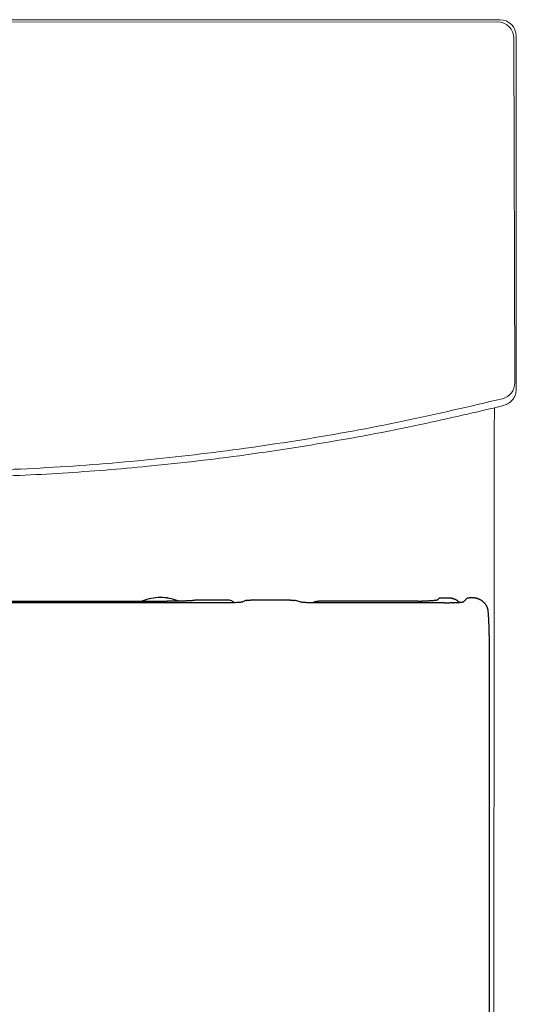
# Model space of a CAD drawing. Header units: millimetres. Extents: x 3778.9 to 3779.272, y 1874.559 to 1875.159.
# Tile 3 of 3: x 3779.121 to 3779.272, y 1874.859 to 1875.159. Entities that reach past the tile are written whole.
import ezdxf

# ---------------------------------------------------------------- set-up
doc = ezdxf.new("R2010")
doc.units = ezdxf.units.MM
doc.linetypes.add('SLD-Solid', pattern=[0])
doc.layers.add('SANINDUSA', color=3, linetype='Continuous')

msp = doc.modelspace()

# ---------------------------------------------------------------- linework, layer by layer
at = {"layer": 'SANINDUSA', "linetype": 'SLD-Solid', "lineweight": 15}
for p, q in [((3779.26726734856, 1875.159406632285), (3778.904936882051, 1875.159291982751)), ((3778.905616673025, 1875.158612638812), (3779.26658798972, 1875.158726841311)), ((3779.271588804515, 1875.153729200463), (3779.271873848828, 1875.048613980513)), ((3779.272302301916, 1875.046538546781), (3779.272268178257, 1875.154408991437))]:
    msp.add_line(p, q, dxfattribs=at)
at = {"layer": 'SANINDUSA'}
for p, q in [((3779.248919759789, 1874.983027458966), (3779.248281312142, 1874.982388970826)), ((3779.248919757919, 1874.983027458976), (3779.25094411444, 1874.983027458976)), ((3779.257424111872, 1874.983027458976), (3779.25629384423, 1874.981897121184)), ((3779.257424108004, 1874.983027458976), (3779.257950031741, 1874.983027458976)), ((3779.086282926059, 1874.981999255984), (3779.16585815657, 1874.981999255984)), ((3779.184433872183, 1874.981507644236), (3779.086282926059, 1874.981507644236)), ((3779.184055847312, 1874.982368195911), (3779.174328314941, 1874.982368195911)), ((3779.18483095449, 1874.981508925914), (3779.184433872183, 1874.981507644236)), ((3779.185223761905, 1874.981512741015), (3779.18483095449, 1874.981508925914)), ((3779.18560960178, 1874.981519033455), (3779.185223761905, 1874.981512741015)), ((3779.185985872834, 1874.981527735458), (3779.18560960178, 1874.981519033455)), ((3779.186305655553, 1874.98153730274), (3779.185985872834, 1874.981527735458)), ((3779.186612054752, 1874.98154854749), (3779.186305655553, 1874.98153730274)), ((3779.18698141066, 1874.981565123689), (3779.186612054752, 1874.98154854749)), ((3779.187325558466, 1874.981584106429), (3779.18698141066, 1874.981565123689)), ((3779.18760922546, 1874.981602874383), (3779.187325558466, 1874.981584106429)), ((3779.187867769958, 1874.981623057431), (3779.18760922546, 1874.981602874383)), ((3779.188098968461, 1874.981644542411), (3779.187867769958, 1874.981623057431)), ((3779.188300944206, 1874.981667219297), (3779.188098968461, 1874.981644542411)), ((3779.188477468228, 1874.981690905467), (3779.188300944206, 1874.981667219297)), ((3779.188625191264, 1874.981715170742), (3779.188477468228, 1874.981690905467)), ((3779.188736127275, 1874.981740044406), (3779.188625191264, 1874.981715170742)), ((3779.188803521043, 1874.981765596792), (3779.188736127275, 1874.981740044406)), ((3779.188887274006, 1874.981818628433), (3779.188803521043, 1874.981765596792)), ((3779.189096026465, 1874.981928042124), (3779.188887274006, 1874.981818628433)), ((3779.189324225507, 1874.982027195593), (3779.189096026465, 1874.981928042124)), ((3779.189569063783, 1874.982114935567), (3779.189324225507, 1874.982027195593)), ((3779.189828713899, 1874.982190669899), (3779.189569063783, 1874.982114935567)), ((3779.190101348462, 1874.982253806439), (3779.189828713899, 1874.982190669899)), ((3779.203359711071, 1874.982368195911), (3779.191260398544, 1874.982368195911)), ((3779.204992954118, 1874.982191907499), (3779.204648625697, 1874.982254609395)), ((3779.205338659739, 1874.982116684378), (3779.204992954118, 1874.982191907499)), ((3779.205683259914, 1874.982029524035), (3779.205338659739, 1874.982116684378)), ((3779.206024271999, 1874.981931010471), (3779.205683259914, 1874.982029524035)), ((3779.206356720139, 1874.98182270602), (3779.206024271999, 1874.981931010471)), ((3779.206564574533, 1874.981747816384), (3779.206356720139, 1874.98182270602)), ((3779.20664684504, 1874.981723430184), (3779.206564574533, 1874.981747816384)), ((3779.206763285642, 1874.981699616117), (3779.20664684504, 1874.981723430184)), ((3779.206914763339, 1874.981676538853), (3779.206763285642, 1874.981699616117)), ((3779.207099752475, 1874.981654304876), (3779.206914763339, 1874.981676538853)), ((3779.207313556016, 1874.981633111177), (3779.207099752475, 1874.981654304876)), ((3779.207553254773, 1874.981613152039), (3779.207313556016, 1874.981633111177)), ((3779.207815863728, 1874.981594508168), (3779.207553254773, 1874.981613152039)), ((3779.20809907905, 1874.981577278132), (3779.207815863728, 1874.981594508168)), ((3779.208464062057, 1874.981558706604), (3779.20809907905, 1874.981577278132)), ((3779.208918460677, 1874.981540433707), (3779.208464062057, 1874.981558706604)), ((3779.209405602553, 1874.981525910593), (3779.208918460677, 1874.981540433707)), ((3779.209770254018, 1874.981518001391), (3779.209405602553, 1874.981525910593)), ((3779.210144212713, 1874.981512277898), (3779.209770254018, 1874.981518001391)), ((3779.210525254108, 1874.981508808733), (3779.210144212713, 1874.981512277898)), ((3779.210910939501, 1874.981507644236), (3779.210525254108, 1874.981508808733)), ((3779.250308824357, 1874.981507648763), (3779.210910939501, 1874.981507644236)), ((3779.242295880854, 1874.981999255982), (3779.211976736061, 1874.981999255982)), ((3779.24229587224, 1874.981999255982), (3779.242436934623, 1874.981999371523)), ((3779.242436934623, 1874.981999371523), (3779.242577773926, 1874.981999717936)), ((3779.242577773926, 1874.981999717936), (3779.242718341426, 1874.982000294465)), ((3779.242718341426, 1874.982000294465), (3779.242858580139, 1874.982001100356)), ((3779.242858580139, 1874.982001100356), (3779.242998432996, 1874.982002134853)), ((3779.242998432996, 1874.982002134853), (3779.243137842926, 1874.982003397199)), ((3779.243137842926, 1874.982003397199), (3779.243276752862, 1874.98200488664)), ((3779.243276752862, 1874.98200488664), (3779.243415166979, 1874.982006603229)), ((3779.24518381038, 1874.982050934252), (3779.24508673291, 1874.982047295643)), ((3779.245276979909, 1874.982054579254), (3779.24518381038, 1874.982050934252)), ((3779.252416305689, 1874.981536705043), (3779.25237432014, 1874.981537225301)), ((3779.264119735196, 1874.96972112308), (3779.264117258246, 1874.969922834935)), ((3779.264122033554, 1874.969518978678), (3779.264119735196, 1874.96972112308)), ((3779.264124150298, 1874.969316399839), (3779.264122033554, 1874.969518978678)), ((3779.264126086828, 1874.96911341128), (3779.264124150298, 1874.969316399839)), ((3779.264127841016, 1874.96891003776), (3779.264126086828, 1874.96911341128)), ((3779.264129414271, 1874.968706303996), (3779.264127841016, 1874.96891003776)), ((3779.26413080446, 1874.968502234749), (3779.264129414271, 1874.968706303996)), ((3779.264132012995, 1874.968297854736), (3779.26413080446, 1874.968502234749)), ((3779.264133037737, 1874.968093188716), (3779.264132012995, 1874.968297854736)), ((3779.264133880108, 1874.967888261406), (3779.264133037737, 1874.968093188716)), ((3779.264134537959, 1874.967683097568), (3779.264133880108, 1874.967888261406)), ((3779.264135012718, 1874.967477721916), (3779.264134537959, 1874.967683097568)), ((3779.264135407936, 1874.967066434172), (3779.264135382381, 1874.967477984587)), ((3779.264149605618, 1874.738430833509), (3779.264135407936, 1874.967066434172))]:
    msp.add_line(p, q, dxfattribs=at)
at = {"layer": 'SANINDUSA', "flags": 128}
for points in [[(3779.190861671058, 1874.982354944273), (3779.190911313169, 1874.982358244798), (3779.190961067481, 1874.982360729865)], [(3779.190961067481, 1874.982360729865), (3779.1910108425, 1874.982363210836), (3779.191060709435, 1874.982364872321)], [(3779.191060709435, 1874.982364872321), (3779.191110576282, 1874.982366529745), (3779.191160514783, 1874.982367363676)], [(3779.191160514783, 1874.982367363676), (3779.191210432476, 1874.982368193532), (3779.191260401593, 1874.982368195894)], [(3779.252231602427, 1874.981537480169), (3779.252185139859, 1874.98153567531), (3779.252138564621, 1874.981533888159)], [(3779.252324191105, 1874.981537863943), (3779.252277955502, 1874.981537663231), (3779.252231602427, 1874.981537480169)], [(3779.25237432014, 1874.981537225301), (3779.252370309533, 1874.981537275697), (3779.252324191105, 1874.981537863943)], [(3779.252545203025, 1874.981537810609), (3779.252459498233, 1874.981535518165), (3779.252416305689, 1874.981536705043)], [(3779.252844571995, 1874.981549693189), (3779.252806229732, 1874.981546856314), (3779.252713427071, 1874.981542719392)], [(3779.252920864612, 1874.981551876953), (3779.252882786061, 1874.981550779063), (3779.252844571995, 1874.981549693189)], [(3779.252996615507, 1874.98155244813), (3779.252958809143, 1874.981552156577), (3779.252920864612, 1874.981551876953)]]:
    msp.add_lwpolyline(points, dxfattribs=at)
at = {"layer": 'SANINDUSA', "linetype": 'SLD-Solid', "lineweight": 15}
for centre, radius, start, end in [((3779.266587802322, 1875.153725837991), 0.005001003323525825, 0.03852335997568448, 89.99785300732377), ((3779.2668792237, 1875.048627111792), 0.004994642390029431, 283.6799568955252, 359.8493650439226)]:
    msp.add_arc(centre, radius, start, end, dxfattribs=at)
msp.add_ellipse((3779.267268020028, 1875.154406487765), major_axis=(0.003534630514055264, 0.003536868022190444), ratio=0.9999390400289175, start_param=5.497939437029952, end_param=7.068431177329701, dxfattribs=at)
for points, knots in [([(3779.272315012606, 1875.046645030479), (3779.272259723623, 1875.046082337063), (3779.272149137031, 1875.044956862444), (3779.271285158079, 1875.04346866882), (3779.270047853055, 1875.042323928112), (3779.269012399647, 1875.041965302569), (3779.268510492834, 1875.041791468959)], [0, 0, 0, 0, 0.2537799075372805, 0.5075994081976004, 0.7613227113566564, 0.9999999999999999, 0.9999999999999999, 0.9999999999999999, 0.9999999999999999]), ([(3779.268060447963, 1875.043774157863), (3779.25795683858, 1875.041395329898), (3779.237740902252, 1875.036635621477), (3779.207066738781, 1875.031083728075), (3779.176206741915, 1875.026703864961), (3779.144893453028, 1875.023592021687), (3779.11317400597, 1875.021776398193), (3779.081093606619, 1875.021303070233), (3779.049022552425, 1875.022184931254), (3779.024362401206, 1875.023910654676), (3779.003774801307, 1875.0259316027), (3778.987216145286, 1875.027886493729), (3778.963375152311, 1875.031357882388), (3778.935623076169, 1875.036296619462), (3778.914685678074, 1875.041204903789), (3778.904216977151, 1875.043659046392)], [0, 0, 0, 0, 0.08476538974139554, 0.1696039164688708, 0.254442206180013, 0.3392072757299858, 0.4264333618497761, 0.5137394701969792, 0.6010455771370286, 0.6882716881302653, 0.7154849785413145, 0.7699345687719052, 0.8243841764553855, 0.9121920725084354, 1, 1, 1, 1]), ([(3778.903783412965, 1875.041566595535), (3778.914107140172, 1875.039168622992), (3778.934763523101, 1875.03437060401), (3778.966097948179, 1875.028813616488), (3778.99761581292, 1875.024465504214), (3779.027417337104, 1875.021632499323), (3779.055427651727, 1875.020038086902), (3779.081612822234, 1875.019446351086), (3779.107810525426, 1875.019747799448), (3779.133974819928, 1875.020942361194), (3779.152706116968, 1875.022441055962), (3779.168019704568, 1875.023972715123), (3779.185256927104, 1875.025922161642), (3779.211675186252, 1875.02977395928), (3779.241211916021, 1875.035265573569), (3779.260051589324, 1875.039696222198), (3779.268495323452, 1875.041681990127)], [0, 0, 0, 0, 0.0863343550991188, 0.1727433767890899, 0.259152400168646, 0.3454867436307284, 0.4165526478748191, 0.4876809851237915, 0.55883021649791, 0.6299585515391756, 0.7010244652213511, 0.7118874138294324, 0.7553414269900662, 0.8423399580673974, 0.9293385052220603, 1, 1, 1, 1]), ([(3779.085984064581, 1874.558692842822), (3779.087097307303, 1874.558708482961), (3779.090968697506, 1874.558762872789), (3779.097327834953, 1874.559070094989), (3779.104864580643, 1874.559640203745), (3779.111792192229, 1874.560439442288), (3779.118503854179, 1874.561490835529), (3779.125184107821, 1874.562857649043), (3779.132128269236, 1874.564555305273), (3779.139188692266, 1874.566590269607), (3779.146333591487, 1874.568976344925), (3779.153383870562, 1874.571663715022), (3779.16031453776, 1874.574643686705), (3779.167100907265, 1874.577906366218), (3779.173720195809, 1874.581440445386), (3779.180154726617, 1874.5852367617), (3779.186408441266, 1874.589294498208), (3779.192493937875, 1874.593616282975), (3779.198419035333, 1874.598207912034), (3779.204173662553, 1874.603063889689), (3779.209742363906, 1874.608173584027), (3779.215109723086, 1874.613525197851), (3779.220260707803, 1874.619105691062), (3779.2251803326, 1874.624900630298), (3779.229854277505, 1874.630894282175), (3779.234269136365, 1874.637070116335), (3779.238412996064, 1874.643411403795), (3779.242275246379, 1874.649901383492), (3779.245846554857, 1874.656523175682), (3779.249118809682, 1874.663260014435), (3779.252084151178, 1874.670092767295), (3779.254744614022, 1874.677024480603), (3779.257120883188, 1874.684077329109), (3779.259215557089, 1874.691266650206), (3779.261021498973, 1874.698581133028), (3779.262526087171, 1874.705981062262), (3779.263721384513, 1874.713435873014), (3779.264602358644, 1874.720913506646), (3779.265161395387, 1874.728357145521), (3779.265418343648, 1874.735999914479), (3779.265498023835, 1874.744665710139), (3779.265422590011, 1874.757268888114), (3779.265484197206, 1874.777517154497), (3779.265462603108, 1874.873099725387), (3779.265545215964, 1874.962291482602), (3779.265618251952, 1875.041143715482)], [0, 0, 0, 0, 0.005710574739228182, 0.0198589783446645, 0.03264670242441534, 0.04447372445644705, 0.05561838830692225, 0.06748195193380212, 0.07943739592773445, 0.09227778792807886, 0.1051597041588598, 0.1180642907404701, 0.1309674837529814, 0.1438446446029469, 0.1566761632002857, 0.1694443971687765, 0.1821538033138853, 0.1949027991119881, 0.2077183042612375, 0.2205918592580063, 0.2335137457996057, 0.2464731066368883, 0.2594580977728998, 0.2724564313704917, 0.285452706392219, 0.2984327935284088, 0.3113845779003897, 0.3242967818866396, 0.3371592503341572, 0.3499631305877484, 0.3627011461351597, 0.3753529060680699, 0.3880355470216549, 0.4008646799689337, 0.4137513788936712, 0.4266693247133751, 0.4395866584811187, 0.452466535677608, 0.465278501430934, 0.4778625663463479, 0.4916835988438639, 0.5097277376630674, 0.5425084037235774, 0.5955429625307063, 1, 1, 1, 1])]:
    msp.add_open_spline(points, degree=3, knots=knots, dxfattribs=at)
at = {"layer": 'SANINDUSA'}
for points, knots in [([(3779.169175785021, 1874.982074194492), (3779.168308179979, 1874.982376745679), (3779.166564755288, 1874.982984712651), (3779.163775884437, 1874.983241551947), (3779.161028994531, 1874.982932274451), (3779.159149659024, 1874.982485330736), (3779.158296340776, 1874.982024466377), (3779.158249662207, 1874.981999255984)], [0, 0, 0, 0, 0.2452901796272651, 0.4929028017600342, 0.7405154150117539, 0.9858055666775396, 1, 1, 1, 1]), ([(3779.169176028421, 1874.982060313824), (3779.168308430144, 1874.982362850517), (3779.166565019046, 1874.982970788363), (3779.163776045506, 1874.983227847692), (3779.161029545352, 1874.982917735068), (3779.15915896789, 1874.982475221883), (3779.158313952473, 1874.982019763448), (3779.158275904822, 1874.981999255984)], [0, 0, 0, 0, 0.2459368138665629, 0.4942021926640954, 0.7424675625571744, 0.9884043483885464, 1, 1, 1, 1]), ([(3779.25094411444, 1874.983027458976), (3779.251018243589, 1874.983035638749), (3779.2511664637, 1874.983051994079), (3779.251389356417, 1874.983064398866), (3779.251611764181, 1874.983067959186), (3779.251833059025, 1874.9830618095), (3779.252052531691, 1874.983046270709), (3779.252269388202, 1874.983021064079), (3779.252483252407, 1874.982987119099), (3779.252622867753, 1874.982956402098), (3779.252692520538, 1874.982941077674)], [0, 0, 0, 0, 0.1258056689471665, 0.2515465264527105, 0.3771391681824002, 0.5025000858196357, 0.627546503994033, 0.7521972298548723, 0.8763735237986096, 1, 1, 1, 1]), ([(3779.252692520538, 1874.982941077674), (3779.252760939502, 1874.982924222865), (3779.252897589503, 1874.982890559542), (3779.253032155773, 1874.982847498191), (3779.253099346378, 1874.982825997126)], [0, 0, 0, 0, 0.5006876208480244, 1, 1, 1, 1]), ([(3779.253099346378, 1874.982825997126), (3779.253165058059, 1874.982803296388), (3779.253296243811, 1874.982757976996), (3779.253424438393, 1874.982703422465), (3779.253488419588, 1874.982676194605)], [0, 0, 0, 0, 0.5009056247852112, 1, 1, 1, 1]), ([(3779.253488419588, 1874.982676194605), (3779.253550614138, 1874.982647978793), (3779.253674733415, 1874.982591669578), (3779.25379499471, 1874.982526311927), (3779.253854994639, 1874.982493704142)], [0, 0, 0, 0, 0.5010869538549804, 1, 1, 1, 1]), ([(3779.258622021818, 1874.983066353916), (3779.258547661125, 1874.983065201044), (3779.25839878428, 1874.98306289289), (3779.258174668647, 1874.983049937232), (3779.258024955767, 1874.983034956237), (3779.257950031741, 1874.983027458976)], [0, 0, 0, 0, 0.3326688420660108, 0.6660331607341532, 1, 1, 1, 1]), ([(3779.259000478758, 1874.983056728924), (3779.258937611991, 1874.983059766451), (3779.258811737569, 1874.983065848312), (3779.258685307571, 1874.983066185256), (3779.258622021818, 1874.983066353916)], [0, 0, 0, 0, 0.4994403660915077, 1, 1, 1, 1]), ([(3779.259374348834, 1874.983024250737), (3779.259312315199, 1874.983031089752), (3779.259188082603, 1874.98304478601), (3779.259063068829, 1874.983052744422), (3779.259000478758, 1874.983056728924)], [0, 0, 0, 0, 0.4993346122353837, 1, 1, 1, 1]), ([(3779.25974248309, 1874.982969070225), (3779.259681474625, 1874.982979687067), (3779.259559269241, 1874.983000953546), (3779.259436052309, 1874.983016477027), (3779.259374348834, 1874.983024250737)], [0, 0, 0, 0, 0.4992289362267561, 1, 1, 1, 1]), ([(3779.260103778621, 1874.982891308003), (3779.260043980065, 1874.982905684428), (3779.259924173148, 1874.982934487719), (3779.259803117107, 1874.982957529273), (3779.25974248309, 1874.982969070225)], [0, 0, 0, 0, 0.4991243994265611, 1, 1, 1, 1]), ([(3779.260334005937, 1874.982828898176), (3779.260295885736, 1874.98283987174), (3779.260219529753, 1874.982861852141), (3779.260142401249, 1874.982881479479), (3779.260103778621, 1874.982891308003)], [0, 0, 0, 0, 0.4992431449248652, 1, 1, 1, 1]), ([(3779.260559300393, 1874.982757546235), (3779.260522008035, 1874.982770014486), (3779.260447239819, 1874.982795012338), (3779.26037181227, 1874.982817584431), (3779.260334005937, 1874.982828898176)], [0, 0, 0, 0, 0.4987728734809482, 1, 1, 1, 1]), ([(3779.260779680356, 1874.982677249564), (3779.260743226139, 1874.982691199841), (3779.260670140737, 1874.982719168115), (3779.260596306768, 1874.982744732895), (3779.260559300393, 1874.982757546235)], [0, 0, 0, 0, 0.4987893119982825, 1, 1, 1, 1]), ([(3779.260994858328, 1874.982588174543), (3779.260959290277, 1874.982603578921), (3779.260887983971, 1874.982634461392), (3779.260815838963, 1874.982662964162), (3779.260779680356, 1874.982677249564)], [0, 0, 0, 0, 0.4988065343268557, 1, 1, 1, 1]), ([(3779.261204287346, 1874.982490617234), (3779.261169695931, 1874.982507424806), (3779.261100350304, 1874.982541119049), (3779.261030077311, 1874.982572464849), (3779.260994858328, 1874.982588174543)], [0, 0, 0, 0, 0.4988262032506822, 1, 1, 1, 1]), ([(3779.166491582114, 1874.98199997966), (3779.166386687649, 1874.981999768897), (3779.166175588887, 1874.981999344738), (3779.165964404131, 1874.981999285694), (3779.16585815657, 1874.981999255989)], [0, 0, 0, 0, 0.4968975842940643, 1, 1, 1, 1]), ([(3779.167124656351, 1874.982002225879), (3779.167019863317, 1874.982001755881), (3779.166808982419, 1874.982000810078), (3779.166597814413, 1874.982000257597), (3779.166491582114, 1874.98199997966)], [0, 0, 0, 0, 0.4969299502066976, 1, 1, 1, 1]), ([(3779.167755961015, 1874.982006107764), (3779.167651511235, 1874.98200535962), (3779.167441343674, 1874.98200385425), (3779.167230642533, 1874.982002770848), (3779.167124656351, 1874.982002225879)], [0, 0, 0, 0, 0.4969833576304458, 1, 1, 1, 1]), ([(3779.168384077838, 1874.982011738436), (3779.16828021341, 1874.982010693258), (3779.168071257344, 1874.982008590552), (3779.167861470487, 1874.982006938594), (3779.167755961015, 1874.982006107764)], [0, 0, 0, 0, 0.4970634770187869, 0.9999999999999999, 0.9999999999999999, 0.9999999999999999, 0.9999999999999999]), ([(3779.169007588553, 1874.982019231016), (3779.168904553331, 1874.982017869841), (3779.16869731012, 1874.982015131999), (3779.168488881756, 1874.982012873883), (3779.168384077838, 1874.982011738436)], [0, 0, 0, 0, 0.4971705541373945, 1, 1, 1, 1]), ([(3779.169625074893, 1874.982028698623), (3779.169523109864, 1874.982027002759), (3779.169318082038, 1874.982023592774), (3779.169111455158, 1874.982020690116), (3779.169007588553, 1874.982019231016)], [0, 0, 0, 0, 0.4973228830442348, 1, 1, 1, 1]), ([(3779.170235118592, 1874.982040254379), (3779.17013446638, 1874.982038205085), (3779.169932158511, 1874.982034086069), (3779.169727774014, 1874.982030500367), (3779.169625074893, 1874.982028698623)], [0, 0, 0, 0, 0.4975200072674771, 1, 1, 1, 1]), ([(3779.170836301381, 1874.982054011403), (3779.17073720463, 1874.98205159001), (3779.170538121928, 1874.982046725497), (3779.170336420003, 1874.982042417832), (3779.170235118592, 1874.982040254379)], [0, 0, 0, 0, 0.4977667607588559, 1, 1, 1, 1]), ([(3779.171427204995, 1874.982070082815), (3779.171329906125, 1874.982067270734), (3779.171134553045, 1874.982061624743), (3779.17093597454, 1874.982056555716), (3779.170836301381, 1874.982054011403)], [0, 0, 0, 0, 0.4980667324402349, 1, 1, 1, 1]), ([(3779.171780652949, 1874.982081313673), (3779.171722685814, 1874.982079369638), (3779.17160598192, 1874.982075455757), (3779.171487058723, 1874.982071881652), (3779.171427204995, 1874.982070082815)], [0, 0, 0, 0, 0.4967026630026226, 1, 1, 1, 1]), ([(3779.172124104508, 1874.982093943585), (3779.17206792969, 1874.982091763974), (3779.171954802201, 1874.98208737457), (3779.171838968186, 1874.982083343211), (3779.171780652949, 1874.982081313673)], [0, 0, 0, 0, 0.4965620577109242, 1, 1, 1, 1]), ([(3779.172455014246, 1874.98210802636), (3779.172401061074, 1874.982105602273), (3779.172292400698, 1874.98210072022), (3779.172180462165, 1874.982096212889), (3779.172124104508, 1874.982093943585)], [0, 0, 0, 0, 0.4965303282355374, 1, 1, 1, 1]), ([(3779.172770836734, 1874.982123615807), (3779.172719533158, 1874.982120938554), (3779.172616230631, 1874.98211554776), (3779.172508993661, 1874.98211054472), (3779.172455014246, 1874.98210802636)], [0, 0, 0, 0, 0.4966342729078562, 1, 1, 1, 1]), ([(3779.173069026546, 1874.982140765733), (3779.173020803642, 1874.982137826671), (3779.172923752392, 1874.982131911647), (3779.172822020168, 1874.982126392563), (3779.172770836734, 1874.982123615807)], [0, 0, 0, 0, 0.4968808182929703, 1, 1, 1, 1]), ([(3779.173347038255, 1874.982159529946), (3779.173302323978, 1874.982156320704), (3779.173212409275, 1874.982149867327), (3779.173116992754, 1874.982143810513), (3779.173069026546, 1874.982140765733)], [0, 0, 0, 0, 0.4972966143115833, 1, 1, 1, 1]), ([(3779.173602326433, 1874.982179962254), (3779.173561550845, 1874.982176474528), (3779.173479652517, 1874.982169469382), (3779.173391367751, 1874.982162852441), (3779.173347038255, 1874.982159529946)], [0, 0, 0, 0, 0.4978805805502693, 1, 1, 1, 1]), ([(3779.173788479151, 1874.982198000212), (3779.173759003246, 1874.982194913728), (3779.173700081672, 1874.982188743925), (3779.173634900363, 1874.982182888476), (3779.173602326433, 1874.982179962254)], [0, 0, 0, 0, 0.5002565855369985, 1, 1, 1, 1]), ([(3779.173948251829, 1874.982217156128), (3779.173923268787, 1874.982213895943), (3779.173873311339, 1874.982207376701), (3779.173816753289, 1874.982201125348), (3779.173788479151, 1874.982198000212)], [0, 0, 0, 0, 0.5000864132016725, 1, 1, 1, 1]), ([(3779.174080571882, 1874.982237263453), (3779.174060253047, 1874.982233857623), (3779.174019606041, 1874.982227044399), (3779.173972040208, 1874.982220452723), (3779.173948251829, 1874.982217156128)], [0, 0, 0, 0, 0.4998851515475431, 0.9999999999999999, 0.9999999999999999, 0.9999999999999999, 0.9999999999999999]), ([(3779.174184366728, 1874.982258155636), (3779.174168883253, 1874.982254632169), (3779.174137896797, 1874.982247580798), (3779.174099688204, 1874.982240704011), (3779.174080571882, 1874.982237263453)], [0, 0, 0, 0, 0.4996852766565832, 0.9999999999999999, 0.9999999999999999, 0.9999999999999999, 0.9999999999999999]), ([(3779.174258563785, 1874.982279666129), (3779.174248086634, 1874.982276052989), (3779.174227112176, 1874.982268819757), (3779.174198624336, 1874.98226171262), (3779.174184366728, 1874.982258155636)], [0, 0, 0, 0, 0.4995194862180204, 1, 1, 1, 1]), ([(3779.174302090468, 1874.98230162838), (3779.174296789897, 1874.982297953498), (3779.174286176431, 1874.982290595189), (3779.174267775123, 1874.982283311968), (3779.174258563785, 1874.982279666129)], [0, 0, 0, 0, 0.4994193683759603, 1, 1, 1, 1]), ([(3779.17432831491, 1874.982368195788), (3779.174327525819, 1874.982366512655), (3779.174325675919, 1874.982362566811), (3779.17432502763, 1874.982356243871), (3779.1743244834, 1874.982350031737), (3779.174322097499, 1874.982342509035), (3779.174317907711, 1874.982333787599), (3779.174316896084, 1874.982323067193), (3779.174313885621, 1874.982312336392), (3779.174306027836, 1874.982305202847), (3779.174302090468, 1874.98230162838)], [0, 0, 0, 0, 0.07584990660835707, 0.1778182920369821, 0.2847874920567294, 0.3556611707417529, 0.5167344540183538, 0.677807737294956, 0.8385563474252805, 1, 1, 1, 1]), ([(3779.186352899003, 1874.981539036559), (3779.186094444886, 1874.981739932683), (3779.185428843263, 1874.982257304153), (3779.184576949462, 1874.982326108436), (3779.184055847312, 1874.982368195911)], [0, 0, 0, 0, 0.3883015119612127, 1, 1, 1, 1]), ([(3779.190101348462, 1874.982253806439), (3779.190132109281, 1874.98226030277), (3779.190193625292, 1874.982273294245), (3779.190256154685, 1874.982283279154), (3779.190287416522, 1874.982288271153)], [0, 0, 0, 0, 0.5000457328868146, 1, 1, 1, 1]), ([(3779.190287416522, 1874.982288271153), (3779.190318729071, 1874.982293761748), (3779.190381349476, 1874.982304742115), (3779.19044482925, 1874.982312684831), (3779.190476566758, 1874.982316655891)], [0, 0, 0, 0, 0.5000374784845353, 1, 1, 1, 1]), ([(3779.190476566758, 1874.982316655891), (3779.190508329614, 1874.982321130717), (3779.190571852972, 1874.982330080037), (3779.190636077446, 1874.982335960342), (3779.190668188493, 1874.982338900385)], [0, 0, 0, 0, 0.5000185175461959, 1, 1, 1, 1]), ([(3779.190668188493, 1874.982338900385), (3779.190700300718, 1874.982342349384), (3779.190764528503, 1874.982349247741), (3779.190829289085, 1874.982353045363), (3779.190861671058, 1874.982354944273)], [0, 0, 0, 0, 0.4999740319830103, 1, 1, 1, 1]), ([(3779.203359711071, 1874.982368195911), (3779.203384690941, 1874.982368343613), (3779.203434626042, 1874.982368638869), (3779.203484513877, 1874.982367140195), (3779.203509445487, 1874.982366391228)], [0, 0, 0, 0, 0.5002467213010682, 0.9999999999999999, 0.9999999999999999, 0.9999999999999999, 0.9999999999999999]), ([(3779.203509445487, 1874.982366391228), (3779.203535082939, 1874.98236593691), (3779.20358634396, 1874.98236502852), (3779.203637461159, 1874.982362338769), (3779.203663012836, 1874.982360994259)], [0, 0, 0, 0, 0.5001354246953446, 0.9999999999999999, 0.9999999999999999, 0.9999999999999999, 0.9999999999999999]), ([(3779.203663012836, 1874.982360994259), (3779.20368925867, 1874.98235994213), (3779.20374174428, 1874.982357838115), (3779.203793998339, 1874.982353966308), (3779.203820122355, 1874.982352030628)], [0, 0, 0, 0, 0.500057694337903, 1, 1, 1, 1]), ([(3779.203820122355, 1874.982352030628), (3779.203846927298, 1874.982350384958), (3779.203900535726, 1874.982347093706), (3779.203953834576, 1874.982342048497), (3779.203980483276, 1874.982339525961)], [0, 0, 0, 0, 0.5000136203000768, 1, 1, 1, 1]), ([(3779.203980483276, 1874.982339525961), (3779.204007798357, 1874.982337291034), (3779.204062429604, 1874.982332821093), (3779.204116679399, 1874.982326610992), (3779.204143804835, 1874.98232350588)], [0, 0, 0, 0, 0.4999900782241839, 1, 1, 1, 1]), ([(3779.204143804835, 1874.98232350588), (3779.204171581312, 1874.982320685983), (3779.20422713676, 1874.982315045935), (3779.204282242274, 1874.982307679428), (3779.204309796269, 1874.982303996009)], [0, 0, 0, 0, 0.4999775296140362, 1, 1, 1, 1]), ([(3779.204309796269, 1874.982303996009), (3779.204337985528, 1874.982300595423), (3779.204394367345, 1874.982293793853), (3779.204450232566, 1874.982285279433), (3779.204478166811, 1874.982281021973)], [0, 0, 0, 0, 0.4999707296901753, 0.9999999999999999, 0.9999999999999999, 0.9999999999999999, 0.9999999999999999]), ([(3779.204478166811, 1874.982281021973), (3779.204506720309, 1874.982277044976), (3779.204563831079, 1874.982269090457), (3779.204620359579, 1874.982259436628), (3779.204648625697, 1874.982254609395)], [0, 0, 0, 0, 0.4999669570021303, 1, 1, 1, 1]), ([(3779.210206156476, 1874.981574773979), (3779.210251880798, 1874.981597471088), (3779.210343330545, 1874.981642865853), (3779.210437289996, 1874.981682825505), (3779.210484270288, 1874.981702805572)], [0, 0, 0, 0, 0.4999939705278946, 1, 1, 1, 1]), ([(3779.210484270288, 1874.981702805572), (3779.210531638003, 1874.981721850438), (3779.210626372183, 1874.981759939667), (3779.210723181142, 1874.981792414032), (3779.210771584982, 1874.981808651)], [0, 0, 0, 0, 0.5000066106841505, 1, 1, 1, 1]), ([(3779.210771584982, 1874.981808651), (3779.210820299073, 1874.981823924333), (3779.210917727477, 1874.981854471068), (3779.211016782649, 1874.981879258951), (3779.211066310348, 1874.981891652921)], [0, 0, 0, 0, 0.4999988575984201, 1, 1, 1, 1]), ([(3779.211066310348, 1874.981891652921), (3779.211116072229, 1874.981903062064), (3779.211215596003, 1874.981925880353), (3779.211316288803, 1874.981942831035), (3779.211366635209, 1874.981951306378)], [0, 0, 0, 0, 0.4999999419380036, 1, 1, 1, 1]), ([(3779.211366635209, 1874.981951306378), (3779.211417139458, 1874.981958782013), (3779.211518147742, 1874.981973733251), (3779.211619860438, 1874.981982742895), (3779.211670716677, 1874.981987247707)], [0, 0, 0, 0, 0.5000010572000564, 1, 1, 1, 1]), ([(3779.211670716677, 1874.981987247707), (3779.211721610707, 1874.981990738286), (3779.211823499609, 1874.98199772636), (3779.211925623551, 1874.981998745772), (3779.211976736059, 1874.981999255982)], [0, 0, 0, 0, 0.4995051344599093, 1, 1, 1, 1]), ([(3779.244695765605, 1874.982034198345), (3779.244626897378, 1874.982032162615), (3779.24448935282, 1874.982028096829), (3779.244279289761, 1874.982022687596), (3779.24406699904, 1874.982017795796), (3779.243852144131, 1874.982013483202), (3779.243634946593, 1874.982009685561), (3779.243488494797, 1874.982007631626), (3779.243415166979, 1874.982006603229)], [0, 0, 0, 0, 0.1670556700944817, 0.3336458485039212, 0.5000025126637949, 0.666358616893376, 0.832947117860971, 0.9999999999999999, 0.9999999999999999, 0.9999999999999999, 0.9999999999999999]), ([(3779.244893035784, 1874.98204050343), (3779.244860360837, 1874.982039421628), (3779.24479501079, 1874.982037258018), (3779.244728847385, 1874.982035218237), (3779.244695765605, 1874.982034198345)], [0, 0, 0, 0, 0.4999988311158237, 1, 1, 1, 1]), ([(3779.24508673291, 1874.982047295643), (3779.245054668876, 1874.982046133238), (3779.244990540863, 1874.98204380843), (3779.244925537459, 1874.982041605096), (3779.244893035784, 1874.98204050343)], [0, 0, 0, 0, 0.5000004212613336, 1, 1, 1, 1]), ([(3779.248281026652, 1874.98238868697), (3779.248274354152, 1874.982382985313), (3779.248261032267, 1874.982371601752), (3779.248228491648, 1874.982354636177), (3779.248186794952, 1874.982337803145), (3779.24813504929, 1874.98232110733), (3779.248073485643, 1874.982304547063), (3779.247954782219, 1874.982277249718), (3779.247744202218, 1874.982239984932), (3779.247390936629, 1874.982194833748), (3779.246961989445, 1874.982153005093), (3779.246517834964, 1874.982119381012), (3779.246089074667, 1874.98209294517), (3779.245697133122, 1874.982072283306), (3779.245417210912, 1874.982060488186), (3779.245276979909, 1874.982054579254)], [0, 0, 0, 0, 0.04180141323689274, 0.0834580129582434, 0.1250393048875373, 0.1666151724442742, 0.2082555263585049, 0.2500299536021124, 0.3750491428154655, 0.5001605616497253, 0.6250269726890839, 0.7499850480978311, 0.8333757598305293, 0.9165272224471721, 1, 1, 1, 1]), ([(3779.250308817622, 1874.981507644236), (3779.250341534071, 1874.981507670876), (3779.250406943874, 1874.981507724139), (3779.25047232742, 1874.981507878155), (3779.25050500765, 1874.981507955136)], [0, 0, 0, 0, 0.50017654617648, 0.9999999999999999, 0.9999999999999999, 0.9999999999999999, 0.9999999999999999]), ([(3779.252138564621, 1874.981533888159), (3779.252123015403, 1874.981532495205), (3779.252091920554, 1874.981529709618), (3779.252060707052, 1874.981526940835), (3779.252045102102, 1874.981525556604)], [0, 0, 0, 0, 0.5000576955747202, 1, 1, 1, 1]), ([(3779.252713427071, 1874.981542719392), (3779.252685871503, 1874.981541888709), (3779.252630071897, 1874.98154020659), (3779.252573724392, 1874.981538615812), (3779.252545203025, 1874.981537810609)], [0, 0, 0, 0, 0.4938308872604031, 1, 1, 1, 1]), ([(3779.253854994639, 1874.982493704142), (3779.253913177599, 1874.982460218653), (3779.254029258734, 1874.982393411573), (3779.254140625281, 1874.982317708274), (3779.254196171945, 1874.982279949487)], [0, 0, 0, 0, 0.5012266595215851, 1, 1, 1, 1]), ([(3779.254196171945, 1874.982279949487), (3779.254246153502, 1874.982243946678), (3779.254345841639, 1874.98217213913), (3779.254489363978, 1874.982055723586), (3779.254580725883, 1874.981972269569), (3779.254626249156, 1874.981930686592)], [0, 0, 0, 0, 0.3353279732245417, 0.6688111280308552, 1, 1, 1, 1]), ([(3779.254626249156, 1874.981930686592), (3779.254665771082, 1874.981892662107), (3779.254744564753, 1874.981816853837), (3779.254818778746, 1874.981735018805), (3779.254855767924, 1874.981694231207)], [0, 0, 0, 0, 0.5015875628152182, 1, 1, 1, 1]), ([(3779.261407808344, 1874.982384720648), (3779.26137422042, 1874.98240290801), (3779.261306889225, 1874.982439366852), (3779.261238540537, 1874.982473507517), (3779.261204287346, 1874.982490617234)], [0, 0, 0, 0, 0.4988463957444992, 1, 1, 1, 1]), ([(3779.26160500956, 1874.982270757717), (3779.261572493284, 1874.982290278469), (3779.261507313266, 1874.982329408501), (3779.261441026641, 1874.982366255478), (3779.261407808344, 1874.982384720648)], [0, 0, 0, 0, 0.4988687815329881, 0.9999999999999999, 0.9999999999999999, 0.9999999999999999, 0.9999999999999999]), ([(3779.261795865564, 1874.982148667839), (3779.261764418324, 1874.982169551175), (3779.261701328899, 1874.982211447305), (3779.261637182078, 1874.982250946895), (3779.26160500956, 1874.982270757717)], [0, 0, 0, 0, 0.4984550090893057, 0.9999999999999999, 0.9999999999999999, 0.9999999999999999, 0.9999999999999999]), ([(3779.261950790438, 1874.982040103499), (3779.26192523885, 1874.982058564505), (3779.261874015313, 1874.982095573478), (3779.261821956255, 1874.982130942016), (3779.261795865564, 1874.982148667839)], [0, 0, 0, 0, 0.4988251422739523, 1, 1, 1, 1]), ([(3779.262228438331, 1874.981821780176), (3779.262183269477, 1874.981859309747), (3779.262092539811, 1874.981934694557), (3779.261998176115, 1874.982004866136), (3779.261950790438, 1874.982040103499)], [0, 0, 0, 0, 0.4978399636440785, 1, 1, 1, 1]), ([(3779.262486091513, 1874.981586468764), (3779.262444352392, 1874.981626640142), (3779.262360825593, 1874.981707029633), (3779.262272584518, 1874.981783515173), (3779.262228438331, 1874.981821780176)], [0, 0, 0, 0, 0.4997093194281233, 1, 1, 1, 1]), ([(3779.262722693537, 1874.981335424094), (3779.262684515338, 1874.981378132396), (3779.262608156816, 1874.981463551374), (3779.262526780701, 1874.981545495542), (3779.262486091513, 1874.981586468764)], [0, 0, 0, 0, 0.4999861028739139, 1, 1, 1, 1]), ([(3779.262937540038, 1874.981069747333), (3779.262903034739, 1874.981114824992), (3779.262834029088, 1874.981204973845), (3779.262759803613, 1874.981291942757), (3779.262722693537, 1874.981335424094)], [0, 0, 0, 0, 0.5000358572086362, 1, 1, 1, 1]), ([(3779.263091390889, 1874.980850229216), (3779.263066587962, 1874.980887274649), (3779.263016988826, 1874.980961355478), (3779.262964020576, 1874.981033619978), (3779.262937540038, 1874.981069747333)], [0, 0, 0, 0, 0.500067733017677, 1, 1, 1, 1]), ([(3779.263230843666, 1874.980622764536), (3779.263208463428, 1874.980661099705), (3779.26316371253, 1874.980737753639), (3779.263115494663, 1874.980812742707), (3779.263091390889, 1874.980850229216)], [0, 0, 0, 0, 0.500107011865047, 1, 1, 1, 1]), ([(3779.263341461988, 1874.980416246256), (3779.26332373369, 1874.980450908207), (3779.263288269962, 1874.980520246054), (3779.263249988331, 1874.980588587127), (3779.263230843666, 1874.980622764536)], [0, 0, 0, 0, 0.4998994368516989, 0.9999999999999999, 0.9999999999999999, 0.9999999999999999, 0.9999999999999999]), ([(3779.263439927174, 1874.980205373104), (3779.263424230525, 1874.980240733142), (3779.263392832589, 1874.98031146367), (3779.263358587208, 1874.980381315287), (3779.263341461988, 1874.980416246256)], [0, 0, 0, 0, 0.4999261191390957, 1, 1, 1, 1]), ([(3779.263526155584, 1874.979990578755), (3779.263512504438, 1874.980026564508), (3779.263485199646, 1874.98009854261), (3779.26345501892, 1874.980169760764), (3779.263439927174, 1874.980205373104)], [0, 0, 0, 0, 0.4999541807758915, 1, 1, 1, 1]), ([(3779.263600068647, 1874.979772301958), (3779.263588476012, 1874.979808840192), (3779.263565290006, 1874.979881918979), (3779.263539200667, 1874.979954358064), (3779.263526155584, 1874.979990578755)], [0, 0, 0, 0, 0.4999841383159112, 1, 1, 1, 1]), ([(3779.263661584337, 1874.979550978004), (3779.263652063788, 1874.979587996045), (3779.26363302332, 1874.979662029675), (3779.263611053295, 1874.979735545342), (3779.263600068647, 1874.979772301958)], [0, 0, 0, 0, 0.5000165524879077, 1, 1, 1, 1]), ([(3779.263710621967, 1874.979327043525), (3779.263703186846, 1874.979364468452), (3779.263688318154, 1874.979439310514), (3779.26367049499, 1874.979513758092), (3779.263661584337, 1874.979550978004)], [0, 0, 0, 0, 0.5000520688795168, 1, 1, 1, 1]), ([(3779.263747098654, 1874.979100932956), (3779.263741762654, 1874.979138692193), (3779.263731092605, 1874.979214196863), (3779.263717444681, 1874.979289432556), (3779.263710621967, 1874.979327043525)], [0, 0, 0, 0, 0.5000914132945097, 0.9999999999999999, 0.9999999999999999, 0.9999999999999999, 0.9999999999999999]), ([(3779.2637709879, 1874.978873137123), (3779.263767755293, 1874.978911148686), (3779.263761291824, 1874.9789871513), (3779.263751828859, 1874.979063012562), (3779.263747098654, 1874.979100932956)], [0, 0, 0, 0, 0.5001349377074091, 1, 1, 1, 1]), ([(3779.264117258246, 1874.969922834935), (3779.264115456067, 1874.970058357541), (3779.26411196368, 1874.970320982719), (3779.264106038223, 1874.970700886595), (3779.264099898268, 1874.971056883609), (3779.264093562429, 1874.971391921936), (3779.26408707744, 1874.97170858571), (3779.264080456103, 1874.972008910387), (3779.264071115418, 1874.972405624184), (3779.264058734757, 1874.972885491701), (3779.264035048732, 1874.973703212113), (3779.264001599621, 1874.974680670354), (3779.263960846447, 1874.975655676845), (3779.263925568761, 1874.976392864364), (3779.263895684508, 1874.976960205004), (3779.263865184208, 1874.977490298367), (3779.26383402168, 1874.977986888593), (3779.263802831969, 1874.978446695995), (3779.263781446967, 1874.978732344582), (3779.26377094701, 1874.978872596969)], [0, 0, 0, 0, 0.03974035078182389, 0.07701162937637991, 0.1121194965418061, 0.1453674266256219, 0.1769940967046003, 0.207175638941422, 0.2360840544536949, 0.2975906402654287, 0.3544958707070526, 0.4910625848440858, 0.6106992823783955, 0.6815165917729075, 0.7484393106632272, 0.8153724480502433, 0.879342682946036, 0.9407577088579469, 1, 1, 1, 1])]:
    msp.add_open_spline(points, degree=3, knots=knots, dxfattribs=at)
for points in [[(3779.25050500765, 1874.981507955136), (3779.250765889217, 1874.98150893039), (3779.250830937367, 1874.981509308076), (3779.250895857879, 1874.981509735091)], [(3779.250895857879, 1874.981509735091), (3779.250960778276, 1874.981510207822), (3779.251025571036, 1874.98151072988), (3779.251090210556, 1874.981511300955)], [(3779.251090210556, 1874.981511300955), (3779.251154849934, 1874.981511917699), (3779.251219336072, 1874.981512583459), (3779.251283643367, 1874.981513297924)], [(3779.251283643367, 1874.981513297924), (3779.251347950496, 1874.981514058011), (3779.251412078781, 1874.981514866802), (3779.251476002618, 1874.981515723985)], [(3779.251476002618, 1874.981515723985), (3779.251539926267, 1874.981516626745), (3779.251603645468, 1874.981517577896), (3779.251667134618, 1874.981518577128)], [(3779.251667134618, 1874.981518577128), (3779.251730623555, 1874.981519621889), (3779.251793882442, 1874.98152071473), (3779.251856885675, 1874.981521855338)], [(3779.251856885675, 1874.981521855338), (3779.251919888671, 1874.98152304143), (3779.251982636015, 1874.981524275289), (3779.252045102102, 1874.981525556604)], [(3779.252996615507, 1874.98155244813), (3779.253021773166, 1874.981552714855), (3779.25304683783, 1874.981552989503), (3779.253071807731, 1874.981553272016)], [(3779.253071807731, 1874.981553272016), (3779.253096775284, 1874.981554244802), (3779.253121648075, 1874.981555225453), (3779.253146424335, 1874.981556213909)], [(3779.253146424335, 1874.981556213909), (3779.253187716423, 1874.981558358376), (3779.253228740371, 1874.981560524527), (3779.253269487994, 1874.981562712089)], [(3779.253269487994, 1874.981562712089), (3779.253310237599, 1874.98156431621), (3779.25335071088, 1874.981565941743), (3779.253390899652, 1874.981567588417)], [(3779.253390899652, 1874.981567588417), (3779.253431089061, 1874.981569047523), (3779.253470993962, 1874.98157052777), (3779.253510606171, 1874.981572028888)], [(3779.253510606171, 1874.981572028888), (3779.253550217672, 1874.981573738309), (3779.253589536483, 1874.981575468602), (3779.253628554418, 1874.981577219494)], [(3779.253628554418, 1874.981577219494), (3779.253675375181, 1874.981579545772), (3779.253721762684, 1874.981581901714), (3779.253767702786, 1874.981584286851)], [(3779.253767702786, 1874.981584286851), (3779.253813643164, 1874.981586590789), (3779.253859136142, 1874.981588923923), (3779.253904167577, 1874.981591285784)], [(3779.253904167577, 1874.981591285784), (3779.253949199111, 1874.98159361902), (3779.253993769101, 1874.981595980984), (3779.254037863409, 1874.981598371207)], [(3779.254037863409, 1874.981598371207), (3779.254081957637, 1874.98160078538), (3779.25412557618, 1874.981603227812), (3779.2541687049, 1874.981605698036)], [(3779.2541687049, 1874.981605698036), (3779.25421183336, 1874.981608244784), (3779.254254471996, 1874.981610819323), (3779.254296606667, 1874.981613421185)], [(3779.254296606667, 1874.981613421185), (3779.254331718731, 1874.981615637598), (3779.254366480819, 1874.981617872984), (3779.254400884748, 1874.981620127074)], [(3779.254400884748, 1874.981620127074), (3779.254452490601, 1874.981623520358), (3779.254503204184, 1874.981626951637), (3779.254553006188, 1874.981630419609)], [(3779.254553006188, 1874.981630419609), (3779.254602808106, 1874.981633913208), (3779.254651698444, 1874.9816374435), (3779.254699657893, 1874.981641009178)], [(3779.254699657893, 1874.981641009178), (3779.254747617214, 1874.981644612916), (3779.254794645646, 1874.981648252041), (3779.254840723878, 1874.981651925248)], [(3779.254840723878, 1874.981651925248), (3779.254886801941, 1874.981655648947), (3779.254931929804, 1874.981659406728), (3779.254976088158, 1874.981663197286)], [(3779.254976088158, 1874.981663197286), (3779.255018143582, 1874.981666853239), (3779.255059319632, 1874.981670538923), (3779.255099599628, 1874.981674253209)], [(3779.255099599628, 1874.981674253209), (3779.255139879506, 1874.981678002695), (3779.25517926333, 1874.981681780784), (3779.25521773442, 1874.98168558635)], [(3779.25521773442, 1874.98168558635), (3779.255256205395, 1874.981689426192), (3779.255293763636, 1874.981693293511), (3779.255330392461, 1874.981697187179)], [(3779.255330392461, 1874.981697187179), (3779.255367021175, 1874.981701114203), (3779.255402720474, 1874.981705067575), (3779.255437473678, 1874.98170904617)], [(3779.255437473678, 1874.98170904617), (3779.255472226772, 1874.981713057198), (3779.255506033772, 1874.981717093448), (3779.255538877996, 1874.981721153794)], [(3779.255538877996, 1874.981721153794), (3779.255571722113, 1874.98172524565), (3779.255603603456, 1874.981729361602), (3779.255634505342, 1874.981733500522)], [(3779.255634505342, 1874.981733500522), (3779.255665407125, 1874.98173767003), (3779.255695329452, 1874.981741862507), (3779.255724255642, 1874.981746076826)], [(3779.255724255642, 1874.981746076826), (3779.255754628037, 1874.981750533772), (3779.25578385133, 1874.98175500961), (3779.255811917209, 1874.981759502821)], [(3779.255811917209, 1874.981759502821), (3779.25583998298, 1874.981764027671), (3779.255866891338, 1874.981768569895), (3779.255892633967, 1874.981773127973)], [(3779.255892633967, 1874.981773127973), (3779.255917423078, 1874.981777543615), (3779.255941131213, 1874.981781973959), (3779.255963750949, 1874.98178641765)], [(3779.255963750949, 1874.98178641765), (3779.25598637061, 1874.981790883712), (3779.256007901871, 1874.981795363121), (3779.256028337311, 1874.981799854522)], [(3779.256028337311, 1874.981799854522), (3779.256048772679, 1874.981804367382), (3779.256068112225, 1874.981808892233), (3779.256086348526, 1874.98181342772)], [(3779.256086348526, 1874.98181342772), (3779.256104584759, 1874.981817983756), (3779.256121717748, 1874.981822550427), (3779.256137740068, 1874.981827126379)], [(3779.256137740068, 1874.981827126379), (3779.256153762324, 1874.981831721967), (3779.256168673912, 1874.981836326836), (3779.25618246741, 1874.98184093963)], [(3779.25618246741, 1874.98184093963), (3779.256196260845, 1874.981845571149), (3779.25620893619, 1874.981850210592), (3779.256220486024, 1874.981854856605)], [(3779.256220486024, 1874.981854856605), (3779.256232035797, 1874.981859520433), (3779.256242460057, 1874.981864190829), (3779.256251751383, 1874.981868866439)], [(3779.256251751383, 1874.981868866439), (3779.256261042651, 1874.981873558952), (3779.256269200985, 1874.981878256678), (3779.25627621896, 1874.981882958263)], [(3779.25627621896, 1874.981882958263), (3779.256283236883, 1874.981887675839), (3779.256289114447, 1874.981892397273), (3779.25629384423, 1874.98189712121)]]:
    msp.add_open_spline(points, degree=3, dxfattribs=at)

doc.saveas('drawing.dxf')
